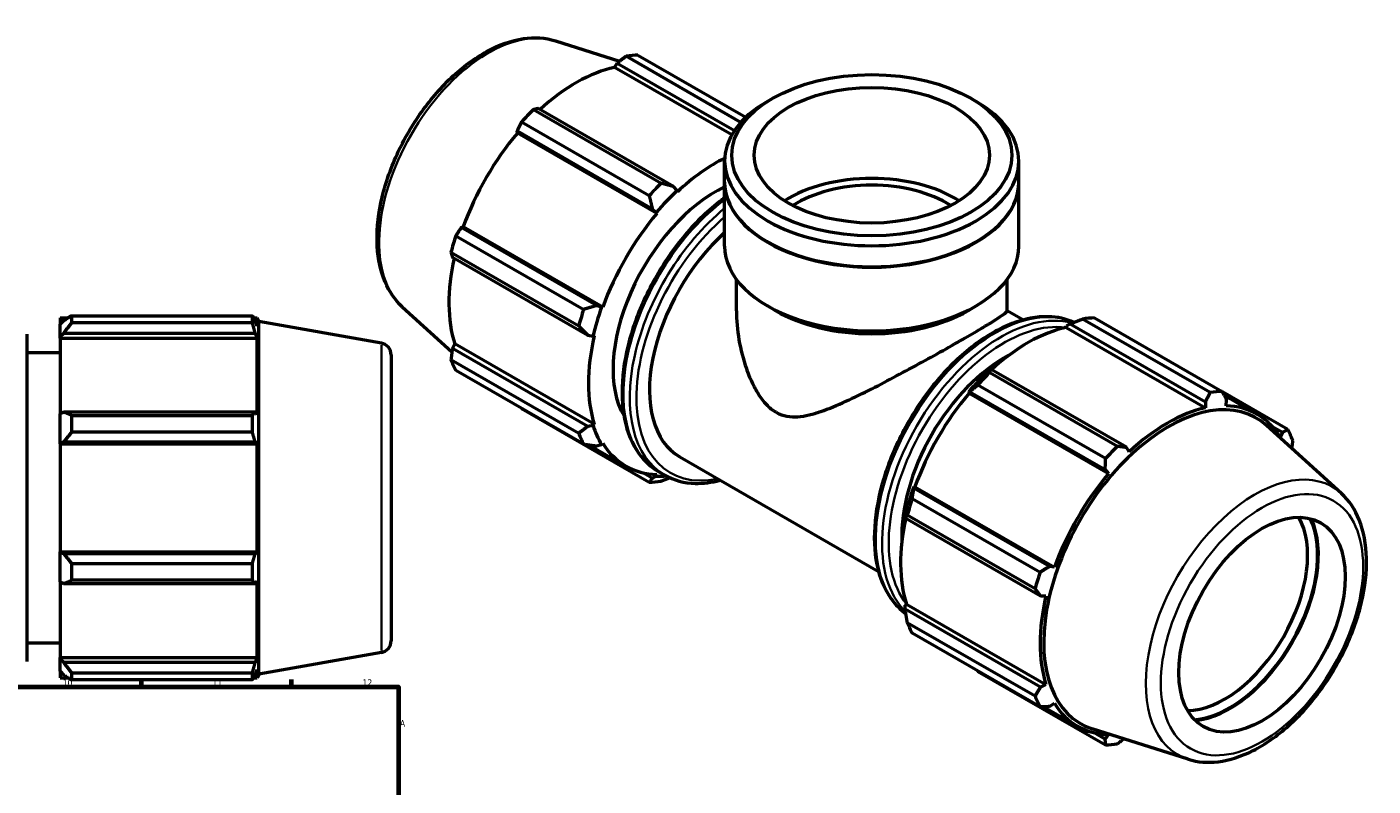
# Model space of a CAD drawing. Header units: millimetres. Extents: x -9 to 1277, y -434 to 883.
# Tile 8 of 8: x 647 to 1277, y 528 to 883. Entities that reach past the tile are written whole.
import ezdxf

# ---------------------------------------------------------------- set-up
doc = ezdxf.new("R2010")
doc.units = ezdxf.units.MM
for name, color, linetype, lineweight in [('Border (ANSI)', 7, 'Continuous', 70), ('Visible (ANSI)', 7, 'Continuous', 50), ('Visible Narrow (ANSI)', 7, 'Continuous', 35)]:
    doc.layers.add(name, color=color, linetype=linetype, lineweight=lineweight)
doc.styles.add('Note Text (ANSI)', font='tahoma.ttf')

# ---------------------------------------------------------------- blocks, each defined once
blk = doc.blocks.new('Borders Default Border')
at = {"layer": 'Border (ANSI)'}
for p, q in [((700.83, 574), (700.83, 577.45)), ((770.92, 574), (770.92, 577.45))]:
    blk.add_line(p, q, dxfattribs=at)
at = {"layer": 'Border (ANSI)', "flags": 128}
blk.add_lwpolyline([(20, 20), (20, 574), (821, 574), (821, 20), (20, 20)], dxfattribs=at)
at = {"layer": 'Border (ANSI)', "attachment_point": 7, "style": 'Note Text (ANSI)'}
for s, insert, char_height in [('10', (663.96, 574.34), 3.048), ('11', (734.04, 574.4), 3.048), ('12', (804.13, 574.4), 3.048), ('A', (821.63, 555.35), 3.05)]:
    blk.add_mtext(s, dxfattribs=dict(at, insert=insert, char_height=char_height))

msp = doc.modelspace()

# ---------------------------------------------------------------- linework, layer by layer
at = {"layer": 'Visible (ANSI)'}
for p, q in [((894.328, 876.042), (924.357, 866.488)), ((981.054, 837.894), (927.373, 868.807)), ((932.96, 869.349), (983.39, 840.308)), ((921.971, 863.58), (923.247, 865.627)), ((976.81, 832), (921.971, 863.58)), ((923.247, 865.627), (978.072, 834.055)), ((884.036, 843.851), (943.793, 809.439)), ((949.548, 807.929), (886.3, 844.351)), ((995.786, 849.088), (993.442, 847.728)), ((1088.763, 849.088), (1091.107, 847.728)), ((938.206, 803.547), (878.45, 837.958)), ((876.406, 833.916), (939.654, 797.494)), ((876.594, 832.86), (876.406, 833.916)), ((941.821, 795.298), (876.594, 832.86)), ((973.479, 810.014), (973.479, 819.823)), ((1111.069, 810.014), (1111.069, 819.823)), ((951.212, 806.002), (949.548, 807.929)), ((951.405, 805.407), (951.212, 806.002)), ((973.479, 780.01), (973.479, 809.769)), ((1111.069, 780.01), (1111.069, 809.769)), ((939.654, 797.494), (941.525, 795.784)), ((941.525, 795.784), (941.821, 795.298)), ((850.281, 788.665), (851.285, 789.023)), ((913.529, 752.243), (850.281, 788.665)), ((916.512, 751.462), (851.285, 789.023)), ((847.806, 784.882), (907.562, 750.47)), ((993.655, 781.986), (993.442, 782.109)), ((1090.894, 781.986), (1091.107, 782.109)), ((905.248, 742.678), (845.492, 777.09)), ((846.183, 774.867), (909.431, 738.445)), ((978.983, 749.786), (978.983, 764.484)), ((1105.566, 749.786), (1105.566, 764.484)), ((822.732, 751.713), (845.974, 730.621)), ((915.944, 751.477), (913.529, 752.243)), ((916.512, 751.462), (915.944, 751.477)), ((997.348, 749.838), (993.442, 752.106)), ((1087.2, 749.838), (1091.107, 752.106)), ((1105.566, 749.944), (1113.162, 745.569)), ((662.731, 746.509), (662.731, 743.477)), ((662.731, 746.509), (666.584, 746.509)), ((664.541, 745.203), (662.731, 743.477)), ((662.731, 737.802), (662.731, 743.477)), ((668.161, 747.498), (668.161, 744.225)), ((668.161, 747.498), (752.67, 747.498)), ((752.67, 744.225), (668.161, 744.225)), ((752.67, 744.225), (752.67, 747.498)), ((753.244, 746.509), (754.975, 746.509)), ((754.975, 742.613), (753.987, 745.203)), ((754.975, 742.613), (754.975, 746.509)), ((755.611, 744.762), (754.975, 746.509)), ((755.611, 579.926), (755.611, 744.762)), ((812.986, 734.645), (755.611, 744.762)), ((1133.144, 741.974), (1133.336, 742.79)), ((1133.336, 742.79), (1135.001, 743.686)), ((1135.001, 743.686), (1198.249, 707.264)), ((1200.512, 711.517), (1140.756, 745.928)), ((1146.342, 746.47), (1206.099, 712.058)), ((647.251, 738.879), (647.251, 585.809)), ((662.731, 737.802), (664.541, 739.407)), ((662.731, 736.999), (662.731, 737.802)), ((662.731, 736.999), (662.731, 701.625)), ((662.731, 736.999), (754.975, 736.999)), ((664.541, 739.407), (753.987, 739.407)), ((753.987, 739.407), (754.975, 736.999)), ((754.975, 701.207), (754.975, 736.999)), ((909.431, 738.445), (911.931, 737.966)), ((911.931, 737.966), (912.542, 738.095)), ((1133.144, 741.974), (1198.37, 704.412)), ((647.251, 730.219), (662.731, 730.219)), ((846.183, 732.149), (847.315, 734.274)), ((909.431, 695.727), (846.183, 732.149)), ((912.542, 696.712), (847.315, 734.274)), ((817.531, 729.229), (817.531, 595.459)), ((845.492, 726.984), (905.248, 692.573)), ((907.562, 687.446), (847.806, 721.858)), ((1098.054, 722.41), (1097.159, 721.957)), ((1097.419, 720.972), (1157.175, 686.56)), ((1161.302, 685.988), (1098.054, 722.41)), ((1087.472, 711.739), (1088.161, 711.974)), ((1087.767, 711.253), (1087.472, 711.739)), ((1087.767, 711.253), (1152.994, 673.692)), ((1088.161, 711.974), (1151.409, 675.552)), ((1151.589, 680.668), (1091.832, 715.079)), ((1236.743, 694.275), (1206.205, 711.86)), ((1198.249, 707.264), (1198.37, 704.412)), ((1207.033, 710.311), (1222.475, 701.418)), ((1207.955, 705.341), (1208.142, 708.223)), ((664.541, 702.461), (662.731, 701.625)), ((662.731, 687.925), (662.731, 701.625)), ((753.987, 702.461), (664.541, 702.461)), ((668.161, 700.888), (668.161, 692.988)), ((668.161, 700.888), (752.67, 700.888)), ((752.67, 692.988), (752.67, 700.888)), ((754.975, 701.207), (753.987, 702.461)), ((878.45, 704.074), (938.206, 669.663)), ((752.67, 692.988), (668.161, 692.988)), ((911.931, 696.138), (909.431, 695.727)), ((912.542, 696.712), (911.931, 696.138)), ((1261.817, 664.419), (1226.889, 696.116)), ((1229.338, 695.9), (1234.268, 693.062)), ((1234.268, 693.062), (1233.264, 690.654)), ((662.731, 687.925), (664.541, 688.469)), ((662.731, 687.653), (662.731, 687.925)), ((662.731, 687.653), (662.731, 637.035)), ((662.731, 687.653), (754.975, 687.653)), ((664.541, 688.469), (753.987, 688.469)), ((753.987, 688.469), (754.975, 687.653)), ((754.975, 637.035), (754.975, 687.653)), ((910, 687.115), (927.3, 677.153)), ((913.529, 686.649), (915.944, 687.249)), ((915.944, 687.249), (916.512, 687.917)), ((952.456, 681.464), (1045.419, 627.931)), ((1162.578, 683.801), (1161.302, 685.988)), ((939.654, 671.487), (935.183, 674.062)), ((942.511, 674.659), (945.481, 672.949)), ((1151.409, 675.552), (1152.994, 673.692)), ((941.525, 672.403), (939.654, 671.487)), ((941.821, 673.23), (941.525, 672.403)), ((1062.036, 666.724), (1061.891, 667.432)), ((1061.891, 667.432), (1062.459, 667.417)), ((1062.459, 667.417), (1127.685, 629.855)), ((1061.188, 662.003), (1120.945, 627.591)), ((1125.283, 630.302), (1062.036, 666.724)), ((1057.878, 653.92), (1057.938, 652.926)), ((1057.938, 652.926), (1121.185, 616.503)), ((1118.631, 619.8), (1058.874, 654.211)), ((662.731, 636.763), (662.731, 637.035)), ((662.731, 637.035), (754.975, 637.035)), ((662.731, 623.063), (662.731, 636.763)), ((664.541, 636.219), (662.731, 636.763)), ((753.987, 636.219), (664.541, 636.219)), ((754.975, 637.035), (753.987, 636.219)), ((668.161, 631.7), (668.161, 623.799)), ((668.161, 631.7), (752.67, 631.7)), ((752.67, 623.799), (752.67, 631.7)), ((1127.685, 629.855), (1125.283, 630.302)), ((752.67, 623.799), (668.161, 623.799)), ((753.987, 622.227), (754.975, 623.481)), ((754.975, 587.689), (754.975, 623.481)), ((662.731, 623.063), (664.541, 622.227)), ((662.731, 623.063), (662.731, 587.689)), ((664.541, 622.227), (753.987, 622.227)), ((1057.878, 612.093), (1058.489, 612.667)), ((1057.938, 610.208), (1057.878, 612.093)), ((1058.489, 612.667), (1123.715, 575.106)), ((1121.185, 616.503), (1123.715, 616.488)), ((1121.185, 573.786), (1057.938, 610.208)), ((1058.874, 604.105), (1118.631, 569.694)), ((1120.945, 564.567), (1061.188, 598.979)), ((647.251, 594.469), (662.731, 594.469)), ((662.731, 586.886), (662.731, 587.689)), ((662.731, 587.689), (754.975, 587.689)), ((662.731, 581.211), (662.731, 586.886)), ((664.541, 585.28), (662.731, 586.886)), ((754.975, 587.689), (753.987, 585.28)), ((812.986, 590.042), (755.611, 579.926)), ((662.731, 581.211), (664.541, 579.485)), ((662.731, 581.211), (662.731, 578.179)), ((753.987, 585.28), (664.541, 585.28)), ((668.161, 580.462), (668.161, 577.19)), ((668.161, 580.462), (752.67, 580.462)), ((752.67, 577.19), (752.67, 580.462)), ((753.987, 579.485), (754.975, 582.074)), ((754.975, 578.179), (754.975, 582.074)), ((755.611, 579.926), (754.975, 578.179)), ((1091.832, 581.196), (1151.589, 546.784)), ((662.731, 578.179), (666.584, 578.179)), ((752.67, 577.19), (668.161, 577.19)), ((753.244, 578.179), (754.975, 578.179)), ((1123.715, 575.106), (1121.185, 573.786)), ((1122.713, 564.622), (1138.473, 555.546)), ((1125.283, 564.707), (1127.685, 566.311)), ((1190.221, 540.09), (1145.275, 554.39)), ((1151.409, 549.546), (1146.356, 552.456)), ((1152.994, 551.623), (1151.409, 549.546))]:
    msp.add_line(p, q, dxfattribs=at)
for centre, start, end in [((812.031, 729.229), 0, 80), ((812.031, 595.459), 280, 0)]:
    msp.add_arc(centre, 5.5, start, end, dxfattribs=at)
for centre, major_axis, ratio, start_param, end_param in [((905.705, 786.711), (45.162, 78.426), 0.5780931, 0.3435016, 0.4380292), ((904.074, 787.65), (42.001, 72.936), 0.5780931, 0.4780318, 1.0719493), ((905.705, 786.711), (-45.162, -78.426), 0.5780931, 4.2704924, 4.36502), ((1042.274, 819.823), (-68.795, 0), 0.5758617, 5.5016397, 10.2063236), ((904.074, 787.65), (42.001, 72.936), 0.5780931, 1.26343, 1.8742952), ((969.301, 750.089), (-42.001, -72.936), 0.5780931, 3.8541365, 4.2304897), ((969.301, 750.089), (-33.872, -58.819), 0.5780931, 3.837887, 5.9618378), ((965.461, 752.3), (-45.162, -78.426), 0.5780931, 4.2704924, 4.36502), ((969.301, 750.089), (42.453, 73.72), 0.5780931, 1.0888971, 1.26343), ((1042.274, 809.769), (-68.795, 0), 0.5758617, 6.2800898, 9.4278735), ((1042.274, 810.014), (-68.795, 0), 0.5758617, 0, 3.1415927), ((1042.274, 780.01), (-55.036, 0), 0.5758617, 3.8767297, 5.5480482), ((1042.274, 780.01), (-49.5, 0), 0.5758617, 3.8711171, 5.5536609), ((969.301, 750.089), (-42.001, -72.936), 0.5780931, 4.4050227, 5.0158879), ((905.705, 786.711), (-45.162, -78.426), 0.5780931, 5.0558906, 5.1504181), ((986.328, 740.284), (-33.872, -58.819), 0.5780931, 4.1960727, 6.2831853), ((1042.274, 809.769), (68.495, 0), 0.5758617, 3.9231383, 5.5016397), ((904.074, 787.65), (42.001, 72.936), 0.5780931, 2.0656152, 2.6596934), ((1042.274, 780.01), (-68.795, 0), 0.5758617, 0, 3.1415927), ((965.461, 752.3), (-45.162, -78.426), 0.5780931, 5.0558906, 5.1504181), ((969.301, 750.089), (42.453, 73.72), 0.5780931, 1.8742952, 2.0488282), ((1042.274, 775.511), (63.291, 0), 0.5758617, 3.9231383, 5.5016397), ((1119.087, 663.833), (45.162, 78.426), 0.5780931, 0.3435016, 0.4380292), ((969.301, 750.089), (-42.001, -72.936), 0.5780931, 5.1904208, 5.8012861), ((1115.248, 666.044), (42.001, 72.936), 0.5780931, 0.4780318, 1.0719493), ((905.705, 786.711), (-45.162, -78.426), 0.5780931, 5.8412887, 5.9358163), ((1104.302, 672.347), (-33.872, -58.819), 0.5780931, 3.8812747, 5.5435033), ((1115.248, 666.044), (-42.453, -73.72), 0.5780931, 4.2304897, 4.4050227), ((1119.087, 663.833), (45.162, 78.426), 0.5780931, 1.1288997, 1.2234273), ((1115.248, 666.044), (42.001, 72.936), 0.5780931, 1.26343, 1.8742952), ((1178.844, 629.421), (45.162, 78.426), 0.5780931, 0.3435016, 0.4380292), ((1180.924, 628.223), (41.129, 71.422), 0.5780931, 6.1579352, 9.5500281), ((1180.474, 628.482), (42.001, 72.936), 0.5780931, 5.975819, 6.5866842), ((1180.474, 628.482), (-42.001, -72.936), 0.5780931, 3.6196245, 4.2304897), ((965.461, 752.3), (-45.162, -78.426), 0.5780931, 5.8412887, 5.9358163), ((969.301, 750.089), (-42.453, -73.72), 0.5780931, 5.8012861, 5.975819), ((1178.844, 629.421), (45.162, 78.426), 0.5780931, 5.8412887, 5.9358163), ((969.301, 750.089), (-42.001, -72.936), 0.5780931, 5.975819, 6.5866842), ((1178.844, 629.421), (-45.162, -78.426), 0.5780931, 4.2704924, 4.36502), ((1180.474, 628.482), (-42.001, -72.936), 0.5780931, 4.4050227, 5.0158879), ((965.461, 752.3), (-45.162, -78.426), 0.5780931, 0.3435016, 0.4380292), ((969.301, 750.089), (-42.453, -73.72), 0.5780931, 0.3034989, 0.3887023), ((1115.248, 666.044), (-42.453, -73.72), 0.5780931, 5.0158879, 5.1904208), ((1119.087, 663.833), (45.162, 78.426), 0.5780931, 1.9142979, 2.0088255), ((1115.248, 666.044), (42.001, 72.936), 0.5780931, 2.0656152, 2.6596934), ((1207.172, 613.108), (27.447, 47.662), 0.5780931, 3.4654504, 5.9593276), ((1209.505, 611.764), (-29.094, -50.522), 0.5780931, 0.3746322, 2.7669604), ((1209.505, 611.764), (-29.339, -50.947), 0.5780931, 0.3887014, 2.7528913), ((1178.844, 629.421), (-45.162, -78.426), 0.5780931, 5.0558906, 5.1504181), ((1180.474, 628.482), (-42.001, -72.936), 0.5780931, 5.1904208, 5.8012861), ((1119.087, 663.833), (-45.162, -78.426), 0.5780931, 5.8412887, 5.9358163), ((1178.844, 629.421), (-45.162, -78.426), 0.5780931, 5.8412887, 5.9358163), ((1180.474, 628.482), (-42.001, -72.936), 0.5780931, 5.975819, 6.5866842), ((1178.844, 629.421), (-45.162, -78.426), 0.5780931, 0.3435016, 0.4380292)]:
    msp.add_ellipse(centre, major_axis=major_axis, ratio=ratio, start_param=start_param, end_param=end_param, dxfattribs=at)
for centre, major_axis, ratio in [((1042.274, 822.523), (-65.493, 0), 0.5758617), ((1042.274, 822.523), (-55.036, 0), 0.5758617), ((1224.708, 603.01), (-27.447, -47.662), 0.5780931)]:
    msp.add_ellipse(centre, major_axis=major_axis, ratio=ratio, dxfattribs=at)
for points, knots in [([(822.732, 751.713), (819.327, 754.803), (816.633, 758.745), (812.581, 768.224), (811.377, 773.889), (810.677, 786.385), (811.279, 793.27), (814.239, 807.365), (816.599, 814.573), (822.798, 828.584), (826.627, 835.387), (835.389, 847.959), (840.318, 853.727), (850.852, 863.682), (856.459, 867.86), (867.878, 874.134), (873.697, 876.231), (884.571, 877.827), (889.664, 877.526), (894.328, 876.042)], [4.0503072, 4.0503072, 4.0503072, 4.0503072, 4.3347685, 4.3347685, 4.6497664, 4.6497664, 4.9818468, 4.9818468, 5.3139216, 5.3139216, 5.6441205, 5.6441205, 5.9742162, 5.9742162, 6.3060493, 6.3060493, 6.6385793, 6.6385793, 6.9413997, 6.9413997, 6.9413997, 6.9413997]), ([(973.479, 802.662), (972.976, 802.296), (972.474, 801.922), (966.047, 797.04), (960.304, 791.529), (949.752, 779.065), (944.943, 772.118), (936.724, 757.48), (933.315, 749.793), (928.235, 734.429), (926.567, 726.755), (925.163, 712.166), (925.431, 705.253), (927.94, 692.912), (930.176, 687.473), (935.85, 679.56), (938.948, 676.711), (942.511, 674.659)], [6.4134388, 6.4134388, 6.4134388, 6.4134388, 6.4408804, 6.4408804, 6.7654935, 6.7654935, 7.0893177, 7.0893177, 7.41283, 7.41283, 7.7367321, 7.7367321, 8.0614128, 8.0614128, 8.3846182, 8.3846182, 8.6413135, 8.6413135, 8.6413135, 8.6413135]), ([(978.983, 749.786), (978.983, 745.399), (979.376, 740.818), (980.937, 731.677), (982.102, 727.115), (984.384, 720.634), (985.231, 718.541), (987.104, 714.543), (988.13, 712.638), (990.386, 709.093), (991.614, 707.455), (994.339, 704.563), (995.835, 703.311), (997.521, 702.34)], [37.7834455, 37.7834455, 37.7834455, 37.7834455, 39.21351, 39.21351, 40.6435745, 40.6435745, 41.3586067, 41.3586067, 42.073639, 42.073639, 42.7886712, 42.7886712, 43.5037035, 43.5037035, 43.5037035, 43.5037035]), ([(997.521, 702.34), (999.206, 701.37), (1000.889, 700.792), (1004.273, 700.165), (1005.975, 700.116), (1009.435, 700.369), (1011.191, 700.672), (1014.78, 701.524), (1016.612, 702.075), (1022.238, 704.002), (1026.145, 705.644), (1034.138, 709.283), (1038.223, 711.285), (1045.926, 715.19), (1049.792, 717.21), (1057.665, 721.404), (1061.671, 723.579), (1069.515, 727.891), (1073.362, 730.034), (1080.6, 734.106), (1083.99, 736.036), (1090.066, 739.535), (1092.828, 741.148), (1097.574, 743.977), (1099.559, 745.192), (1102.668, 747.187), (1103.796, 747.97), (1105.245, 749.143), (1105.566, 749.535), (1105.566, 749.786)], [0, 0, 0, 0, 0.7150322, 0.7150322, 1.4300645, 1.4300645, 2.1450967, 2.1450967, 2.860129, 2.860129, 4.2901935, 4.2901935, 5.720258, 5.720258, 7.009175, 7.009175, 8.2980919, 8.2980919, 9.5870089, 9.5870089, 10.8759259, 10.8759259, 12.1648428, 12.1648428, 13.4537598, 13.4537598, 14.7426768, 14.7426768, 16.0315937, 16.0315937, 16.0315937, 16.0315937]), ([(1136.749, 744.377), (1133.113, 746.04), (1129.084, 746.932), (1119.466, 747.184), (1113.746, 746.09), (1101.945, 741.581), (1095.856, 738.095), (1084.021, 729.104), (1078.278, 723.592), (1067.726, 711.129), (1062.917, 704.181), (1054.698, 689.543), (1051.289, 681.857), (1046.209, 666.493), (1044.541, 658.819), (1043.137, 644.229), (1043.404, 637.316), (1045.914, 624.975), (1048.15, 619.536), (1053.281, 612.38), (1055.609, 610.035), (1058.241, 608.162)], [5.5539664, 5.5539664, 5.5539664, 5.5539664, 5.803082, 5.803082, 6.1171561, 6.1171561, 6.4408804, 6.4408804, 6.7654935, 6.7654935, 7.0893177, 7.0893177, 7.41283, 7.41283, 7.7367321, 7.7367321, 8.0614128, 8.0614128, 8.3846182, 8.3846182, 8.5858589, 8.5858589, 8.5858589, 8.5858589]), ([(945.481, 672.949), (949.692, 670.524), (954.539, 669.225), (963.464, 668.991), (967.384, 669.493), (971.386, 670.563)], [2.3581282, 2.3581282, 2.3581282, 2.3581282, 2.66148936, 2.66148936, 2.88079994, 2.88079994, 2.88079994, 2.88079994]), ([(1190.221, 540.09), (1194.602, 538.696), (1199.364, 538.345), (1209.596, 539.598), (1215.1, 541.4), (1226.259, 547.067), (1231.912, 551.044), (1242.617, 560.678), (1247.667, 566.338), (1256.674, 578.732), (1260.635, 585.458), (1267.111, 599.346), (1269.626, 606.505), (1272.948, 620.613), (1273.748, 627.559), (1273.442, 640.585), (1272.336, 646.67), (1268.258, 656.876), (1265.442, 661.13), (1261.817, 664.419)], [2.4833783, 2.4833783, 2.4833783, 2.4833783, 2.7678396, 2.7678396, 3.0828375, 3.0828375, 3.4149179, 3.4149179, 3.7469927, 3.7469927, 4.0771916, 4.0771916, 4.4072873, 4.4072873, 4.7391204, 4.7391204, 5.0716504, 5.0716504, 5.3744708, 5.3744708, 5.3744708, 5.3744708])]:
    msp.add_open_spline(points, degree=3, knots=knots, dxfattribs=at)
for points, weights in [([(927.373, 868.807), (925.259, 867.19), (923.247, 865.627)], [1, 1.00096305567, 1.00110913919]), ([(886.3, 844.351), (885.182, 844.111), (884.036, 843.851)], [1.00110913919, 1.00096305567, 1]), ([(878.45, 837.958), (877.398, 835.901), (876.406, 833.916)], [1, 1.00096305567, 1.00110913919]), ([(949.548, 807.929), (946.754, 808.654), (943.793, 809.439)], [1.00629936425, 1.01205811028, 1.01701891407]), ([(938.206, 803.547), (938.97, 800.444), (939.654, 797.494)], [1.01701891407, 1.01205811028, 1.00629936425]), ([(850.281, 788.665), (849.06, 786.817), (847.806, 784.882)], [1.00110913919, 1.00096305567, 1]), ([(845.492, 777.09), (845.835, 775.961), (846.183, 774.867)], [1, 1.00096305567, 1.00110913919]), ([(913.529, 752.243), (910.632, 751.36), (907.562, 750.47)], [1.00629936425, 1.01205811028, 1.01701891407]), ([(668.161, 747.498), (666.279, 746.327), (664.541, 745.203)], [1.01701891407, 1.01205811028, 1.00629936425]), ([(664.541, 739.407), (666.279, 741.767), (668.161, 744.225)], [1.00629936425, 1.01205811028, 1.01701891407]), ([(752.67, 747.498), (753.355, 746.327), (753.987, 745.203)], [1, 1.00096305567, 1.00110913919]), ([(753.987, 739.407), (753.355, 741.767), (752.67, 744.225)], [1.00110913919, 1.00096305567, 1]), ([(1135.001, 743.686), (1137.795, 744.799), (1140.756, 745.928)], [1.00629936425, 1.01205811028, 1.01701891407]), ([(905.248, 742.678), (907.407, 740.504), (909.431, 738.445)], [1.01701891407, 1.01205811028, 1.00629936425]), ([(846.183, 732.149), (845.835, 729.625), (845.492, 726.984)], [1.00110913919, 1.00096305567, 1]), ([(1097.419, 720.972), (1097.718, 721.72), (1098.054, 722.41)], [1.01701891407, 1.01205811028, 1.00629936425]), ([(1088.161, 711.974), (1089.934, 713.51), (1091.832, 715.079)], [1.00629936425, 1.01205811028, 1.01701891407]), ([(1198.249, 707.264), (1199.367, 709.342), (1200.512, 711.517)], [1.00110913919, 1.00096305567, 1]), ([(1206.099, 712.058), (1207.151, 710.096), (1208.142, 708.223)], [1, 1.00096305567, 1.00110913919]), ([(668.161, 700.888), (666.279, 701.691), (664.541, 702.461)], [1.01701891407, 1.01205811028, 1.00629936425]), ([(752.67, 700.888), (753.355, 701.691), (753.987, 702.461)], [1, 1.00096305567, 1.00110913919]), ([(878.344, 704.272), (878.397, 704.173), (878.45, 704.074)], [1.00009503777, 1.00004855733, 1]), ([(664.541, 688.469), (666.279, 690.682), (668.161, 692.988)], [1.00629936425, 1.01205811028, 1.01701891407]), ([(753.987, 688.469), (753.355, 690.682), (752.67, 692.988)], [1.00110913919, 1.00096305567, 1]), ([(909.431, 695.727), (907.407, 694.168), (905.248, 692.573)], [1.00629936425, 1.01205811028, 1.01701891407]), ([(1234.268, 693.062), (1235.489, 693.651), (1236.743, 694.275)], [1.00110913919, 1.00096305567, 1]), ([(907.562, 687.446), (910.632, 687.025), (913.529, 686.649)], [1.01701891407, 1.01205811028, 1.00629936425]), ([(1157.175, 686.56), (1159.29, 686.263), (1161.302, 685.988)], [1, 1.00096305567, 1.00110913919]), ([(1239.057, 689.148), (1238.817, 687.301), (1238.574, 685.512)], [1, 1.00067345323, 1.0009474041]), ([(1151.409, 675.552), (1151.506, 678.053), (1151.589, 680.668)], [1.00110913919, 1.00096305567, 1]), ([(939.654, 671.487), (938.97, 670.579), (938.206, 669.663)], [1.00629936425, 1.01205811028, 1.01701891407]), ([(943.793, 670.204), (945.836, 670.984), (947.799, 671.755)], [1.01701891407, 1.01359043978, 1.00978083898]), ([(1061.188, 662.003), (1061.596, 664.426), (1062.036, 666.724)], [1.01701891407, 1.01205811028, 1.00629936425]), ([(1057.938, 652.926), (1058.371, 653.57), (1058.874, 654.211)], [1.00629936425, 1.01205811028, 1.01701891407]), ([(668.161, 631.7), (666.279, 634.005), (664.541, 636.219)], [1.01701891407, 1.01205811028, 1.00629936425]), ([(752.67, 631.7), (753.355, 634.005), (753.987, 636.219)], [1, 1.00096305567, 1.00110913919]), ([(1120.945, 627.591), (1123.168, 628.969), (1125.283, 630.302)], [1, 1.00096305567, 1.00110913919]), ([(664.541, 622.227), (666.279, 622.997), (668.161, 623.799)], [1.00629936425, 1.01205811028, 1.01701891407]), ([(753.987, 622.227), (753.355, 622.997), (752.67, 623.799)], [1.00110913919, 1.00096305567, 1]), ([(1121.185, 616.503), (1119.943, 618.113), (1118.631, 619.8)], [1.00110913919, 1.00096305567, 1]), ([(1058.874, 604.105), (1058.371, 607.234), (1057.938, 610.208)], [1.01701891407, 1.01205811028, 1.00629936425]), ([(668.161, 580.462), (666.279, 582.921), (664.541, 585.28)], [1.01701891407, 1.01205811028, 1.00629936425]), ([(664.541, 579.485), (666.279, 578.361), (668.161, 577.19)], [1.00629936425, 1.01205811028, 1.01701891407]), ([(752.67, 580.462), (753.355, 582.921), (753.987, 585.28)], [1, 1.00096305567, 1.00110913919]), ([(753.987, 579.485), (753.355, 578.361), (752.67, 577.19)], [1.00110913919, 1.00096305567, 1]), ([(1091.832, 581.196), (1091.736, 581.319), (1091.641, 581.442)], [1.01701891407, 1.01676739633, 1.01651382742]), ([(1118.631, 569.694), (1119.943, 571.777), (1121.185, 573.786)], [1, 1.00096305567, 1.00110913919]), ([(1125.283, 564.707), (1123.168, 564.634), (1120.945, 564.567)], [1.00110913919, 1.00096305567, 1]), ([(1151.589, 546.784), (1151.506, 548.188), (1151.409, 549.546)], [1, 1.00096305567, 1.00110913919]), ([(1160.191, 549.645), (1158.711, 548.5), (1157.175, 547.326)], [1.00096759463, 1.00069897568, 1])]:
    msp.add_rational_spline(points, weights, degree=2, dxfattribs=at)
at = {"layer": 'Visible Narrow (ANSI)'}
msp.add_line((812.986, 590.933), (812.986, 733.755), dxfattribs=at)
for centre, major_axis, start_param, end_param in [((863.055, 811.272), (36.081, 62.655), 0.1252501, 3.0163426), ((981.803, 742.89), (-39.291, -68.23), 4.0751189, 6.2831853), ((984.772, 741.179), (-39.291, -68.23), 4.1293172, 6.2831853), ((986.328, 740.284), (-38.193, -66.324), 4.1647646, 6.7635009), ((1099.776, 674.953), (-39.291, -68.23), 3.1989778, 6.2245189), ((1102.746, 673.243), (39.291, 68.23), 0.1454456, 2.9947046), ((1104.302, 672.347), (-38.193, -66.324), 3.3673705, 6.0570406), ((1221.494, 604.86), (36.081, 62.655), 6.1579352, 9.5500281)]:
    msp.add_ellipse(centre, major_axis=major_axis, ratio=0.5780931, start_param=start_param, end_param=end_param, dxfattribs=at)
msp.add_ellipse((1224.708, 603.01), major_axis=(-33.378, -57.961), ratio=0.5780931, dxfattribs=at)

# ---------------------------------------------------------------- block references
msp.add_blockref('Borders Default Border', (0, 0))

doc.saveas('drawing.dxf')
